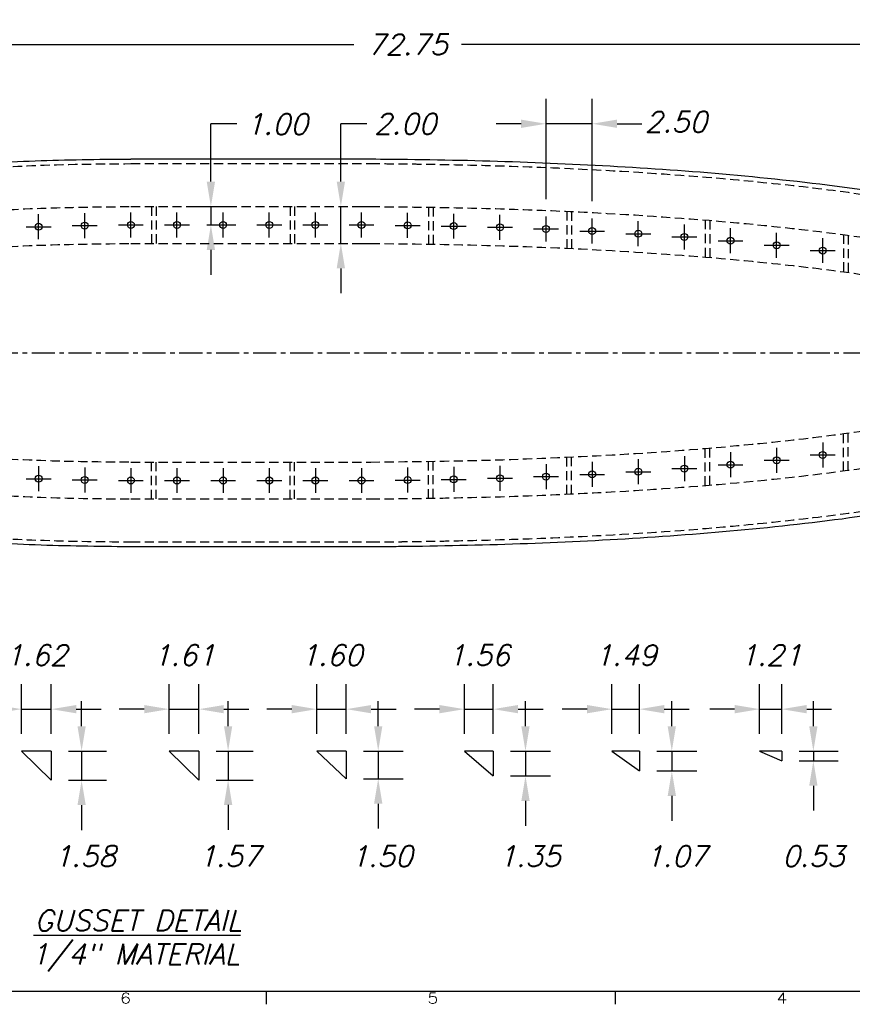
# Model space of a CAD drawing. Extents: x -121 to 25, y 5 to 96.
# Tile 2 of 4: x -80 to -35, y 5 to 59. Entities that reach past the tile are written whole.
import ezdxf
from ezdxf.enums import TextEntityAlignment as Align

# ---------------------------------------------------------------- set-up
doc = ezdxf.new("R2010")
doc.units = 0
doc.header["$LTSCALE"] = 2
doc.header["$MEASUREMENT"] = 0
doc.linetypes.add('CENTER', pattern=[2, 1.25, -0.25, 0.25, -0.25])
doc.linetypes.add('HIDDEN', pattern=[0.375, 0.25, -0.125])
doc.layers.get('0').update_dxf_attribs({"linetype": 'CONTINUOUS'})
doc.layers.get('DEFPOINTS').update_dxf_attribs({"linetype": 'CONTINUOUS'})
for name, color, linetype in [('DIMEN', 1, 'CONTINUOUS'), ('GUSSETTS', 5, 'CONTINUOUS'), ('HULL', 7, 'CONTINUOUS'), ('TTLBOX', 111, 'CONTINUOUS')]:
    doc.layers.add(name, color=color, linetype=linetype)
doc.styles.add('ENGR', font='Romans', dxfattribs={"oblique": 15})
doc.styles.add('ROMAND', font='Romand', dxfattribs={"height": 0.1})
doc.dimstyles.get("Standard").update_dxf_attribs({"dimtxt": 0.18, "dimasz": 0.18, "dimexe": 0.18, "dimexo": 0.0625, "dimgap": 0.09, "dimtad": 0, "dimtih": 1, "dimtoh": 1, "dimdec": 4, "dimzin": 0, "dimtxsty": 'STANDARD', "dimcen": 0.09, "dimazin": 3, "dimtfac": 1, "dimtdec": 4, "dimtofl": 0, "dimtmove": 0, "dimatfit": 3, "dimtolj": 1, "dimtzin": 0})

# ---------------------------------------------------------------- blocks, each defined once
blk = doc.blocks.new('BORDER')
at = {"layer": 'TTLBOX'}
for p, q in [((-20.75, 0), (0, 0)), ((-13.1337, 0), (-13.1337, -0.125)), ((-10.375, 0), (-10.375, -0.125))]:
    blk.add_line(p, q, dxfattribs=at)
at = {"layer": 'TTLBOX', "style": 'ROMAND'}
for s, p in [('6', (-14.2454, -0.1161)), ('5', (-11.8166, -0.1161)), ('4', (-9.0579, -0.1161))]:
    blk.add_text(s, height=0.1, dxfattribs=at).set_placement(p, align=Align.CENTER)
blk = doc.blocks.new('BBORDER')
at = {"layer": 'TTLBOX', "xscale": 0.7619047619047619, "yscale": 0.625, "zscale": 0.7619047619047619}
blk.add_blockref('BORDER', (0, 0), dxfattribs=at)
blk = doc.blocks.new('*D34')
at = {"color": 0, "linetype": 'BYBLOCK'}
for p, q in [((-77.954, 21.019), (-77.954, 23.705)), ((-76.339, 21.019), (-76.339, 23.705)), ((-79.304, 22.355), (-80.654, 22.355)), ((-77.954, 22.355), (-76.339, 22.355)), ((-74.989, 22.355), (-73.639, 22.355))]:
    blk.add_line(p, q, dxfattribs=at)
for points in [[(-79.304, 22.58), (-79.304, 22.13), (-77.954, 22.355)], [(-74.989, 22.58), (-74.989, 22.13), (-76.339, 22.355)]]:
    blk.add_solid(points, dxfattribs=at)
at = {"layer": 'DEFPOINTS', "color": 0, "linetype": 'BYBLOCK'}
for p in [(-76.339, 22.355), (-77.954, 20.081), (-76.339, 20.081)]:
    blk.add_point(p, dxfattribs=at)
at = {"color": 0, "linetype": 'BYBLOCK', "insert": (-77.146, 25.28), "char_height": 1.125, "attachment_point": 5, "style": 'ENGR'}
blk.add_mtext('\\A1;1.62', dxfattribs=at)
blk = doc.blocks.new('*D35')
at = {"color": 0, "linetype": 'BYBLOCK'}
for p, q in [((-70.954, 21.019), (-70.954, 23.705)), ((-69.341, 21.019), (-69.341, 23.705)), ((-72.304, 22.355), (-73.654, 22.355)), ((-70.954, 22.355), (-69.341, 22.355)), ((-67.991, 22.355), (-66.641, 22.355))]:
    blk.add_line(p, q, dxfattribs=at)
for points in [[(-72.304, 22.58), (-72.304, 22.13), (-70.954, 22.355)], [(-67.991, 22.58), (-67.991, 22.13), (-69.341, 22.355)]]:
    blk.add_solid(points, dxfattribs=at)
at = {"layer": 'DEFPOINTS', "color": 0, "linetype": 'BYBLOCK'}
for p in [(-69.341, 22.355), (-70.954, 20.081), (-69.341, 20.081)]:
    blk.add_point(p, dxfattribs=at)
at = {"color": 0, "linetype": 'BYBLOCK', "insert": (-70.147, 25.28), "char_height": 1.125, "attachment_point": 5, "style": 'ENGR'}
blk.add_mtext('\\A1;1.61', dxfattribs=at)
blk = doc.blocks.new('*D36')
at = {"color": 0, "linetype": 'BYBLOCK'}
for p, q in [((-63.954, 21.019), (-63.954, 23.705)), ((-62.355, 21.019), (-62.355, 23.705)), ((-65.304, 22.355), (-66.654, 22.355)), ((-63.954, 22.355), (-62.355, 22.355)), ((-61.005, 22.355), (-59.655, 22.355))]:
    blk.add_line(p, q, dxfattribs=at)
for points in [[(-65.304, 22.58), (-65.304, 22.13), (-63.954, 22.355)], [(-61.005, 22.58), (-61.005, 22.13), (-62.355, 22.355)]]:
    blk.add_solid(points, dxfattribs=at)
at = {"layer": 'DEFPOINTS', "color": 0, "linetype": 'BYBLOCK'}
for p in [(-62.355, 22.355), (-63.954, 20.081), (-62.355, 20.081)]:
    blk.add_point(p, dxfattribs=at)
at = {"color": 0, "linetype": 'BYBLOCK', "insert": (-63.154, 25.28), "char_height": 1.125, "attachment_point": 5, "style": 'ENGR'}
blk.add_mtext('\\A1;1.60', dxfattribs=at)
blk = doc.blocks.new('*D37')
at = {"color": 0, "linetype": 'BYBLOCK'}
for p, q in [((-56.954, 21.019), (-56.954, 23.705)), ((-55.389, 21.019), (-55.389, 23.705)), ((-58.304, 22.355), (-59.654, 22.355)), ((-56.954, 22.355), (-55.389, 22.355)), ((-54.039, 22.355), (-52.689, 22.355))]:
    blk.add_line(p, q, dxfattribs=at)
for points in [[(-58.304, 22.58), (-58.304, 22.13), (-56.954, 22.355)], [(-54.039, 22.58), (-54.039, 22.13), (-55.389, 22.355)]]:
    blk.add_solid(points, dxfattribs=at)
at = {"layer": 'DEFPOINTS', "color": 0, "linetype": 'BYBLOCK'}
for p in [(-55.389, 22.355), (-56.954, 20.081), (-55.389, 20.081)]:
    blk.add_point(p, dxfattribs=at)
at = {"color": 0, "linetype": 'BYBLOCK', "insert": (-56.172, 25.28), "char_height": 1.125, "attachment_point": 5, "style": 'ENGR'}
blk.add_mtext('\\A1;1.56', dxfattribs=at)
blk = doc.blocks.new('*D38')
at = {"color": 0, "linetype": 'BYBLOCK'}
for p, q in [((-49.954, 21.019), (-49.954, 23.705)), ((-48.468, 21.019), (-48.468, 23.705)), ((-51.304, 22.355), (-52.654, 22.355)), ((-49.954, 22.355), (-48.468, 22.355)), ((-47.118, 22.355), (-45.768, 22.355))]:
    blk.add_line(p, q, dxfattribs=at)
for points in [[(-51.304, 22.58), (-51.304, 22.13), (-49.954, 22.355)], [(-47.118, 22.58), (-47.118, 22.13), (-48.468, 22.355)]]:
    blk.add_solid(points, dxfattribs=at)
at = {"layer": 'DEFPOINTS', "color": 0, "linetype": 'BYBLOCK'}
for p in [(-48.468, 22.355), (-49.954, 20.081), (-48.468, 20.081)]:
    blk.add_point(p, dxfattribs=at)
at = {"color": 0, "linetype": 'BYBLOCK', "insert": (-49.211, 25.28), "char_height": 1.125, "attachment_point": 5, "style": 'ENGR'}
blk.add_mtext('\\A1;1.49', dxfattribs=at)
blk = doc.blocks.new('*D39')
at = {"color": 0, "linetype": 'BYBLOCK'}
for p, q in [((-42.954, 21.019), (-42.954, 23.705)), ((-41.747, 21.019), (-41.747, 23.705)), ((-44.304, 22.355), (-45.654, 22.355)), ((-42.954, 22.355), (-41.747, 22.355)), ((-40.397, 22.355), (-39.047, 22.355))]:
    blk.add_line(p, q, dxfattribs=at)
for points in [[(-44.304, 22.58), (-44.304, 22.13), (-42.954, 22.355)], [(-40.397, 22.58), (-40.397, 22.13), (-41.747, 22.355)]]:
    blk.add_solid(points, dxfattribs=at)
at = {"layer": 'DEFPOINTS', "color": 0, "linetype": 'BYBLOCK'}
for p in [(-41.747, 22.355), (-42.954, 20.081), (-41.747, 20.081)]:
    blk.add_point(p, dxfattribs=at)
at = {"color": 0, "linetype": 'BYBLOCK', "insert": (-42.35, 25.28), "char_height": 1.125, "attachment_point": 5, "style": 'ENGR'}
blk.add_mtext('\\A1;1.21', dxfattribs=at)
blk = doc.blocks.new('*D44')
at = {"color": 0, "linetype": 'BYBLOCK'}
for p, q in [((-77.697, 21.431), (-77.697, 22.781)), ((-78.401, 20.081), (-76.347, 20.081)), ((-77.697, 20.081), (-77.697, 18.504)), ((-78.401, 18.504), (-76.347, 18.504)), ((-77.697, 17.154), (-77.697, 15.804))]:
    blk.add_line(p, q, dxfattribs=at)
for points in [[(-77.922, 21.431), (-77.472, 21.431), (-77.697, 20.081)], [(-77.922, 17.154), (-77.472, 17.154), (-77.697, 18.504)]]:
    blk.add_solid(points, dxfattribs=at)
at = {"layer": 'DEFPOINTS', "color": 0, "linetype": 'BYBLOCK'}
for p in [(-79.339, 20.081), (-79.339, 18.504), (-77.697, 18.504)]:
    blk.add_point(p, dxfattribs=at)
at = {"color": 0, "linetype": 'BYBLOCK', "insert": (-77.521, 14.384), "char_height": 1.125, "attachment_point": 5, "style": 'ENGR'}
blk.add_mtext('\\A1;1.58', dxfattribs=at)
blk = doc.blocks.new('*D45')
at = {"color": 0, "linetype": 'BYBLOCK'}
for p, q in [((-69.757, 21.431), (-69.757, 22.781)), ((-70.403, 20.081), (-68.407, 20.081)), ((-69.757, 20.081), (-69.757, 18.514)), ((-70.403, 18.514), (-68.407, 18.514)), ((-69.757, 17.164), (-69.757, 15.814))]:
    blk.add_line(p, q, dxfattribs=at)
for points in [[(-69.982, 21.431), (-69.532, 21.431), (-69.757, 20.081)], [(-69.982, 17.164), (-69.532, 17.164), (-69.757, 18.514)]]:
    blk.add_solid(points, dxfattribs=at)
at = {"layer": 'DEFPOINTS', "color": 0, "linetype": 'BYBLOCK'}
for p in [(-71.341, 20.081), (-71.341, 18.514), (-69.757, 18.514)]:
    blk.add_point(p, dxfattribs=at)
at = {"color": 0, "linetype": 'BYBLOCK', "insert": (-69.683, 14.384), "char_height": 1.125, "attachment_point": 5, "style": 'ENGR'}
blk.add_mtext('\\A1;1.57', dxfattribs=at)
blk = doc.blocks.new('*D46')
at = {"color": 0, "linetype": 'BYBLOCK'}
for p, q in [((-61.621, 21.431), (-61.621, 22.781)), ((-62.418, 20.081), (-60.271, 20.081)), ((-61.621, 20.081), (-61.621, 18.584)), ((-62.418, 18.584), (-60.271, 18.584)), ((-61.621, 17.234), (-61.621, 15.884))]:
    blk.add_line(p, q, dxfattribs=at)
for points in [[(-61.846, 21.431), (-61.396, 21.431), (-61.621, 20.081)], [(-61.846, 17.234), (-61.396, 17.234), (-61.621, 18.584)]]:
    blk.add_solid(points, dxfattribs=at)
at = {"layer": 'DEFPOINTS', "color": 0, "linetype": 'BYBLOCK'}
for p in [(-63.355, 20.081), (-63.355, 18.584), (-61.621, 18.584)]:
    blk.add_point(p, dxfattribs=at)
at = {"color": 0, "linetype": 'BYBLOCK', "insert": (-61.435, 14.384), "char_height": 1.125, "attachment_point": 5, "style": 'ENGR'}
blk.add_mtext('\\A1;1.50', dxfattribs=at)
blk = doc.blocks.new('*D47')
at = {"color": 0, "linetype": 'BYBLOCK'}
for p, q in [((-53.64, 21.431), (-53.64, 22.781)), ((-54.452, 20.081), (-52.29, 20.081)), ((-53.64, 20.081), (-53.64, 18.735)), ((-54.452, 18.735), (-52.29, 18.735)), ((-53.64, 17.385), (-53.64, 16.035))]:
    blk.add_line(p, q, dxfattribs=at)
for points in [[(-53.865, 21.431), (-53.415, 21.431), (-53.64, 20.081)], [(-53.865, 17.385), (-53.415, 17.385), (-53.64, 18.735)]]:
    blk.add_solid(points, dxfattribs=at)
at = {"layer": 'DEFPOINTS', "color": 0, "linetype": 'BYBLOCK'}
for p in [(-55.389, 20.081), (-55.389, 18.735), (-53.64, 18.735)]:
    blk.add_point(p, dxfattribs=at)
at = {"color": 0, "linetype": 'BYBLOCK', "insert": (-53.421, 14.384), "char_height": 1.125, "attachment_point": 5, "style": 'ENGR'}
blk.add_mtext('\\A1;1.35', dxfattribs=at)
blk = doc.blocks.new('*D48')
at = {"color": 0, "linetype": 'BYBLOCK'}
for p, q in [((-45.709, 21.431), (-45.709, 22.781)), ((-46.53, 20.081), (-44.359, 20.081)), ((-45.709, 20.081), (-45.709, 19.008)), ((-46.53, 19.008), (-44.359, 19.008)), ((-45.709, 17.658), (-45.709, 16.308))]:
    blk.add_line(p, q, dxfattribs=at)
for points in [[(-45.934, 21.431), (-45.484, 21.431), (-45.709, 20.081)], [(-45.934, 17.658), (-45.484, 17.658), (-45.709, 19.008)]]:
    blk.add_solid(points, dxfattribs=at)
at = {"layer": 'DEFPOINTS', "color": 0, "linetype": 'BYBLOCK'}
for p in [(-47.468, 20.081), (-47.468, 19.008), (-45.709, 19.008)]:
    blk.add_point(p, dxfattribs=at)
at = {"color": 0, "linetype": 'BYBLOCK', "insert": (-45.466, 14.384), "char_height": 1.125, "attachment_point": 5, "style": 'ENGR'}
blk.add_mtext('\\A1;1.07', dxfattribs=at)
blk = doc.blocks.new('*D49')
at = {"color": 0, "linetype": 'BYBLOCK'}
for p, q in [((-38.037, 21.431), (-38.037, 22.781)), ((-38.809, 20.081), (-36.687, 20.081)), ((-38.037, 20.081), (-38.037, 19.557)), ((-38.809, 19.557), (-36.687, 19.557)), ((-38.037, 18.207), (-38.037, 16.857))]:
    blk.add_line(p, q, dxfattribs=at)
for points in [[(-38.262, 21.431), (-37.812, 21.431), (-38.037, 20.081)], [(-38.262, 18.207), (-37.812, 18.207), (-38.037, 19.557)]]:
    blk.add_solid(points, dxfattribs=at)
at = {"layer": 'DEFPOINTS', "color": 0, "linetype": 'BYBLOCK'}
for p in [(-39.747, 20.081), (-39.747, 19.557), (-38.037, 19.557)]:
    blk.add_point(p, dxfattribs=at)
at = {"color": 0, "linetype": 'BYBLOCK', "insert": (-38.037, 14.384), "char_height": 1.125, "attachment_point": 5, "style": 'ENGR'}
blk.add_mtext('\\A1;0.53', dxfattribs=at)
blk = doc.blocks.new('*D51')
at = {"color": 0, "linetype": 'BYBLOCK'}
for p, q in [((-69.849, 51.47), (-69.849, 52.82)), ((-70.764, 50.12), (-68.499, 50.12)), ((-69.849, 50.12), (-69.849, 49.12)), ((-70.073, 49.12), (-68.499, 49.12)), ((-69.849, 47.77), (-69.849, 46.42))]:
    blk.add_line(p, q, dxfattribs=at)
for points in [[(-70.074, 51.47), (-69.624, 51.47), (-69.849, 50.12)], [(-70.074, 47.77), (-69.624, 47.77), (-69.849, 49.12)]]:
    blk.add_solid(points, dxfattribs=at)
at = {"layer": 'DEFPOINTS', "color": 0, "linetype": 'BYBLOCK'}
for p in [(-71.702, 50.12), (-71.011, 49.12), (-69.849, 49.12)]:
    blk.add_point(p, dxfattribs=at)
at = {"color": 0, "linetype": 'BYBLOCK', "insert": (-66.276, 54.588), "char_height": 1.125, "attachment_point": 5, "style": 'ENGR'}
blk.add_mtext('\\A1;1.00', dxfattribs=at)
blk = doc.blocks.new('*D52')
at = {"color": 0, "linetype": 'BYBLOCK'}
for p, q in [((-62.806, 51.47), (-62.806, 52.82)), ((-62.806, 48.12), (-62.806, 50.12)), ((-61.891, 50.12), (-61.456, 50.12)), ((-61.891, 48.12), (-61.456, 48.12)), ((-62.806, 46.77), (-62.806, 45.42))]:
    blk.add_line(p, q, dxfattribs=at)
for points in [[(-63.031, 51.47), (-62.581, 51.47), (-62.806, 50.12)], [(-63.031, 46.77), (-62.581, 46.77), (-62.806, 48.12)]]:
    blk.add_solid(points, dxfattribs=at)
at = {"layer": 'DEFPOINTS', "color": 0, "linetype": 'BYBLOCK'}
for p in [(-62.828, 50.12), (-62.806, 50.12), (-62.828, 48.12)]:
    blk.add_point(p, dxfattribs=at)
at = {"color": 0, "linetype": 'BYBLOCK', "insert": (-59.319, 54.605), "char_height": 1.125, "attachment_point": 5, "style": 'ENGR'}
blk.add_mtext('\\A1;2.00', dxfattribs=at)
blk = doc.blocks.new('*D53')
at = {"color": 0, "linetype": 'BYBLOCK'}
for p, q in [((-51.686, 50.521), (-51.686, 55.955)), ((-49.186, 50.405), (-49.186, 55.955)), ((-53.036, 54.605), (-54.386, 54.605)), ((-49.186, 54.605), (-51.686, 54.605)), ((-47.836, 54.605), (-46.486, 54.605))]:
    blk.add_line(p, q, dxfattribs=at)
for points in [[(-53.036, 54.83), (-53.036, 54.38), (-51.686, 54.605)], [(-47.836, 54.83), (-47.836, 54.38), (-49.186, 54.605)]]:
    blk.add_solid(points, dxfattribs=at)
at = {"layer": 'DEFPOINTS', "color": 0, "linetype": 'BYBLOCK'}
for p in [(-51.686, 54.605), (-51.686, 49.583), (-49.186, 49.467)]:
    blk.add_point(p, dxfattribs=at)
at = {"color": 0, "linetype": 'BYBLOCK', "insert": (-44.641, 54.709), "char_height": 1.125, "attachment_point": 5, "style": 'ENGR'}
blk.add_mtext('\\A1;2.50', dxfattribs=at)
blk = doc.blocks.new('*D55')
at = {"color": 0, "linetype": 'BYBLOCK'}
for p, q in [((-95.561, 47.071), (-95.561, 58.688)), ((-22.813, 45.25), (-22.813, 58.688)), ((-94.211, 57.338), (-62.102, 57.338)), ((-24.163, 57.338), (-56.272, 57.338))]:
    blk.add_line(p, q, dxfattribs=at)
for points in [[(-94.211, 57.563), (-94.211, 57.113), (-95.561, 57.338)], [(-24.163, 57.563), (-24.163, 57.113), (-22.813, 57.338)]]:
    blk.add_solid(points, dxfattribs=at)
at = {"layer": 'DEFPOINTS', "color": 0, "linetype": 'BYBLOCK'}
for p in [(-22.813, 57.338), (-95.561, 46.134), (-22.813, 44.313)]:
    blk.add_point(p, dxfattribs=at)
at = {"color": 0, "linetype": 'BYBLOCK', "insert": (-59.187, 57.338), "char_height": 1.125, "attachment_point": 5, "style": 'ENGR'}
blk.add_mtext('\\A1;72.75', dxfattribs=at)

msp = doc.modelspace()

# ---------------------------------------------------------------- linework, layer by layer
at = {"layer": 'DIMEN'}
for p, q in [((-69.849, 51.264), (-69.849, 53.049)), ((-68.446, 53.049), (-69.849, 53.049)), ((-62.806, 51.264), (-62.806, 53.049)), ((-61.404, 53.049), (-62.806, 53.049)), ((-79.186, 46.791), (-79.186, 48.141)), ((-76.686, 46.857), (-76.686, 48.207)), ((-74.186, 46.889), (-74.186, 48.239)), ((-71.686, 46.889), (-71.686, 48.239)), ((-69.186, 46.889), (-69.186, 48.239)), ((-66.686, 46.889), (-66.686, 48.239)), ((-64.186, 46.889), (-64.186, 48.239)), ((-61.686, 46.889), (-61.686, 48.239)), ((-59.186, 46.867), (-59.186, 48.217)), ((-56.686, 46.827), (-56.686, 48.177)), ((-54.186, 46.766), (-54.186, 48.116)), ((-51.686, 46.677), (-51.686, 48.027)), ((-77.361, 47.532), (-76.011, 47.532)), ((-74.861, 47.564), (-73.511, 47.564)), ((-72.361, 47.564), (-71.011, 47.564)), ((-69.861, 47.564), (-68.511, 47.564)), ((-67.361, 47.564), (-66.011, 47.564)), ((-64.861, 47.564), (-63.511, 47.564)), ((-62.361, 47.564), (-61.011, 47.564)), ((-59.861, 47.542), (-58.511, 47.542)), ((-57.361, 47.502), (-56.011, 47.502)), ((-49.186, 46.561), (-49.186, 47.911)), ((-46.686, 46.417), (-46.686, 47.767)), ((-44.186, 46.244), (-44.186, 47.594)), ((-79.861, 47.466), (-78.511, 47.466)), ((-54.861, 47.441), (-53.511, 47.441)), ((-52.361, 47.352), (-51.011, 47.352)), ((-49.861, 47.236), (-48.511, 47.236)), ((-47.361, 47.092), (-46.011, 47.092)), ((-41.686, 46.036), (-41.686, 47.386)), ((-39.186, 45.791), (-39.186, 47.141)), ((-44.861, 46.919), (-43.511, 46.919)), ((-42.361, 46.711), (-41.011, 46.711)), ((-39.861, 46.466), (-38.511, 46.466)), ((-36.686, 45.504), (-36.686, 46.854)), ((-37.361, 46.179), (-36.011, 46.179)), ((-36.686, 35.779), (-36.686, 34.429)), ((-41.686, 35.247), (-41.686, 33.897)), ((-39.186, 35.492), (-39.186, 34.142)), ((-49.186, 34.722), (-49.186, 33.372)), ((-46.686, 34.866), (-46.686, 33.516)), ((-44.186, 35.039), (-44.186, 33.689)), ((-39.861, 34.817), (-38.511, 34.817)), ((-37.361, 35.104), (-36.011, 35.104)), ((-79.186, 34.492), (-79.186, 33.142)), ((-76.686, 34.426), (-76.686, 33.076)), ((-74.186, 34.395), (-74.186, 33.045)), ((-71.686, 34.395), (-71.686, 33.045)), ((-69.186, 34.395), (-69.186, 33.045)), ((-66.686, 34.395), (-66.686, 33.045)), ((-64.186, 34.395), (-64.186, 33.045)), ((-61.686, 34.395), (-61.686, 33.045)), ((-59.186, 34.416), (-59.186, 33.066)), ((-56.686, 34.456), (-56.686, 33.106)), ((-54.186, 34.517), (-54.186, 33.167)), ((-51.686, 34.606), (-51.686, 33.256)), ((-47.361, 34.191), (-46.011, 34.191)), ((-44.861, 34.364), (-43.511, 34.364)), ((-42.361, 34.572), (-41.011, 34.572)), ((-79.861, 33.817), (-78.511, 33.817)), ((-77.361, 33.751), (-76.011, 33.751)), ((-74.861, 33.72), (-73.511, 33.72)), ((-72.361, 33.72), (-71.011, 33.72)), ((-69.861, 33.72), (-68.511, 33.72)), ((-67.361, 33.72), (-66.011, 33.72)), ((-64.861, 33.72), (-63.511, 33.72)), ((-62.361, 33.72), (-61.011, 33.72)), ((-59.861, 33.741), (-58.511, 33.741)), ((-57.361, 33.781), (-56.011, 33.781)), ((-54.861, 33.842), (-53.511, 33.842)), ((-52.361, 33.931), (-51.011, 33.931)), ((-49.861, 34.047), (-48.511, 34.047))]:
    msp.add_line(p, q, dxfattribs=at)
at = {"layer": 'GUSSETTS'}
for p, q in [((-78.498, 19.055), (-80.113, 19.055)), ((-80.113, 19.055), (-78.498, 17.478)), ((-78.498, 19.055), (-78.498, 17.478)), ((-70.5, 19.055), (-72.113, 19.055)), ((-72.113, 19.055), (-70.5, 17.488)), ((-70.5, 19.055), (-70.5, 17.488)), ((-64.113, 19.055), (-62.514, 17.558)), ((-62.514, 19.055), (-64.113, 19.055)), ((-62.514, 19.055), (-62.514, 17.558)), ((-56.113, 19.055), (-54.548, 17.708)), ((-54.548, 19.055), (-56.113, 19.055)), ((-54.548, 19.055), (-54.548, 17.708)), ((-46.627, 19.055), (-48.113, 19.055)), ((-48.113, 19.055), (-46.627, 17.981)), ((-46.627, 19.055), (-46.627, 17.981)), ((-38.906, 19.055), (-40.113, 19.055)), ((-40.113, 19.055), (-38.906, 18.53)), ((-38.906, 19.055), (-38.906, 18.53))]:
    msp.add_line(p, q, dxfattribs=at)
at = {"layer": 'HULL'}
for p, q in [((-74.186, 51.142), (-61.186, 51.142)), ((-74.186, 30.141), (-61.186, 30.141))]:
    msp.add_line(p, q, dxfattribs=at)
at = {"layer": 'HULL', "linetype": 'HIDDEN'}
for p, q in [((-74.186, 50.892), (-61.186, 50.892)), ((-74.186, 48.564), (-61.186, 48.564)), ((-73.061, 48.564), (-73.061, 46.564)), ((-72.811, 48.564), (-72.811, 46.564)), ((-65.561, 48.564), (-65.561, 46.564)), ((-65.311, 48.564), (-65.311, 46.564)), ((-58.061, 48.526), (-58.061, 46.526)), ((-57.811, 48.522), (-57.811, 46.522)), ((-50.561, 48.304), (-50.561, 46.302)), ((-50.311, 48.292), (-50.311, 46.29)), ((-43.061, 47.833), (-43.061, 45.827)), ((-42.811, 47.813), (-42.811, 45.806)), ((-35.561, 47.042), (-35.561, 45.024)), ((-35.311, 47.008), (-35.311, 44.989)), ((-74.186, 46.564), (-61.186, 46.564)), ((-35.311, 34.275), (-35.311, 36.294)), ((-35.561, 34.241), (-35.561, 36.259)), ((-43.061, 33.45), (-43.061, 35.456)), ((-42.811, 33.47), (-42.811, 35.477)), ((-74.186, 34.72), (-61.186, 34.72)), ((-73.061, 32.72), (-73.061, 34.72)), ((-72.811, 32.72), (-72.811, 34.72)), ((-65.561, 32.72), (-65.561, 34.72)), ((-65.311, 32.72), (-65.311, 34.72)), ((-58.061, 32.757), (-58.061, 34.757)), ((-57.811, 32.761), (-57.811, 34.761)), ((-50.561, 32.979), (-50.561, 34.981)), ((-50.311, 32.991), (-50.311, 34.993)), ((-74.186, 32.72), (-61.186, 32.72)), ((-74.186, 30.391), (-61.186, 30.391))]:
    msp.add_line(p, q, dxfattribs=at)
at = {"layer": 'HULL', "color": 1, "linetype": 'CENTER', "ltscale": 0.5}
msp.add_line((-111.561, 40.642), (-10.493, 40.642), dxfattribs=at)
at = {"layer": 'HULL'}
for centre in [(-79.186, 47.466), (-76.686, 47.532), (-74.186, 47.564), (-71.686, 47.564), (-69.186, 47.564), (-66.686, 47.564), (-64.186, 47.564), (-61.686, 47.564), (-59.186, 47.542), (-56.686, 47.502), (-54.186, 47.441), (-51.686, 47.352), (-49.186, 47.236), (-46.686, 47.092), (-44.186, 46.919), (-41.686, 46.711), (-39.186, 46.466), (-36.686, 46.179), (-36.686, 35.104), (-41.686, 34.572), (-39.186, 34.817), (-49.186, 34.047), (-46.686, 34.191), (-44.186, 34.364), (-79.186, 33.817), (-76.686, 33.751), (-74.186, 33.72), (-71.686, 33.72), (-69.186, 33.72), (-66.686, 33.72), (-64.186, 33.72), (-61.686, 33.72), (-59.186, 33.741), (-56.686, 33.781), (-54.186, 33.842), (-51.686, 33.931)]:
    msp.add_circle(centre, 0.188, dxfattribs=at)
for points, knots in [([(-107.561, 40.646), (-107.557, 40.887), (-107.528, 41.129), (-107.376, 41.846), (-107.184, 42.309), (-106.759, 42.942), (-106.578, 43.147), (-106.195, 43.515), (-105.992, 43.681), (-105.345, 44.19), (-104.896, 44.527), (-103.967, 45.169), (-103.487, 45.47), (-102.502, 46.024), (-101.998, 46.28), (-100.417, 47.036), (-99.319, 47.488), (-97.086, 48.293), (-95.951, 48.644), (-93.162, 49.391), (-91.497, 49.744), (-88.146, 50.317), (-86.459, 50.529), (-83.078, 50.846), (-81.385, 50.957), (-77.995, 51.096), (-76.3, 51.122), (-74.466, 51.136), (-74.326, 51.137), (-74.186, 51.138)], [0, 0, 0, 0, 0.671981, 0.671981, 2.015943, 2.015943, 2.772562, 2.772562, 3.529182, 3.529182, 5.20334, 5.20334, 6.877498, 6.877498, 8.551657, 8.551657, 12.089324, 12.089324, 15.626992, 15.626992, 20.704023, 20.704023, 25.781054, 25.781054, 30.858085, 30.858085, 35.935117, 35.935117, 36.355018, 36.355018, 36.355018, 36.355018]), ([(-61.186, 51.142), (-60.468, 51.137), (-59.717, 51.132), (-57.437, 51.104), (-55.266, 51.061), (-50.925, 50.908), (-48.756, 50.803), (-44.421, 50.532), (-42.255, 50.361), (-37.931, 49.927), (-35.771, 49.677), (-31.974, 49.089), (-30.334, 48.79), (-27.073, 48.092), (-25.452, 47.689), (-22.249, 46.748), (-20.667, 46.211), (-18.538, 45.385), (-17.968, 45.154), (-17.403, 44.913)], [74.600113, 74.600113, 74.600113, 74.600113, 74.928398, 74.928398, 81.436157, 81.436157, 87.943917, 87.943917, 94.451676, 94.451676, 100.959435, 100.959435, 105.945501, 105.945501, 110.931566, 110.931566, 115.917632, 115.917632, 117.752109, 117.752109, 117.752109, 117.752109]), ([(-107.561, 40.637), (-107.557, 40.397), (-107.528, 40.154), (-107.376, 39.437), (-107.184, 38.974), (-106.759, 38.342), (-106.578, 38.136), (-106.195, 37.768), (-105.992, 37.603), (-105.345, 37.093), (-104.896, 36.756), (-103.967, 36.114), (-103.487, 35.813), (-102.502, 35.259), (-101.998, 35.003), (-100.417, 34.248), (-99.319, 33.795), (-97.086, 32.99), (-95.951, 32.639), (-93.162, 31.892), (-91.497, 31.539), (-88.146, 30.966), (-86.459, 30.754), (-83.078, 30.437), (-81.385, 30.326), (-77.995, 30.187), (-76.3, 30.161), (-74.466, 30.147), (-74.326, 30.146), (-74.186, 30.145)], [0, 0, 0, 0, 0.671981, 0.671981, 2.015943, 2.015943, 2.772562, 2.772562, 3.529182, 3.529182, 5.20334, 5.20334, 6.877498, 6.877498, 8.551657, 8.551657, 12.089324, 12.089324, 15.626992, 15.626992, 20.704023, 20.704023, 25.781054, 25.781054, 30.858085, 30.858085, 35.935117, 35.935117, 36.354667, 36.354667, 36.354667, 36.354667]), ([(-61.186, 30.141), (-60.468, 30.146), (-59.717, 30.151), (-57.437, 30.179), (-55.266, 30.222), (-50.925, 30.375), (-48.756, 30.48), (-44.421, 30.751), (-42.255, 30.923), (-37.931, 31.356), (-35.771, 31.607), (-31.974, 32.194), (-30.334, 32.493), (-27.073, 33.191), (-25.452, 33.594), (-22.249, 34.535), (-20.667, 35.072), (-18.538, 35.898), (-17.968, 36.129), (-17.403, 36.37)], [74.600113, 74.600113, 74.600113, 74.600113, 74.928398, 74.928398, 81.436157, 81.436157, 87.943917, 87.943917, 94.451676, 94.451676, 100.959435, 100.959435, 105.945501, 105.945501, 110.931566, 110.931566, 115.917632, 115.917632, 117.752109, 117.752109, 117.752109, 117.752109])]:
    msp.add_open_spline(points, degree=3, knots=knots, dxfattribs=at)
at = {"layer": 'HULL', "linetype": 'HIDDEN'}
for points, knots in [([(-107.311, 40.642), (-107.298, 41.394), (-106.867, 42.652), (-105.281, 43.939), (-103.641, 45.138), (-101.598, 46.223), (-99.585, 47.114), (-97.579, 47.865), (-94.923, 48.699), (-91.589, 49.493), (-87.578, 50.163), (-83.568, 50.569), (-79.106, 50.835), (-75.978, 50.877), (-74.186, 50.888)], [0, 0, 0, 0, 2.258185, 3.623799, 6.076634, 8.354374, 10.54346, 12.679461, 14.77634, 18.892272, 22.947997, 26.969986, 30.97718, 36.35344, 36.35344, 36.35344, 36.35344]), ([(-61.187, 50.892), (-60.819, 50.89), (-60.442, 50.887), (-59.869, 50.883), (-59.662, 50.881), (-59.56, 50.88), (-59.505, 50.879), (-59.399, 50.878), (-59.345, 50.877), (-59.186, 50.875), (-59.08, 50.874), (-58.761, 50.869), (-58.548, 50.866), (-57.911, 50.856), (-57.486, 50.849), (-56.211, 50.824), (-55.361, 50.804), (-52.811, 50.731), (-51.112, 50.663), (-46.968, 50.453), (-44.523, 50.294), (-40.634, 49.952), (-39.186, 49.807), (-36.296, 49.474), (-34.854, 49.285), (-31.365, 48.736), (-29.325, 48.347), (-25.282, 47.394), (-23.283, 46.825), (-20.03, 45.705), (-18.755, 45.218), (-17.501, 44.683)], [74.600113, 74.600113, 74.600113, 74.600113, 74.768465, 74.768465, 74.927874, 74.927874, 75.087284, 75.087284, 75.246693, 75.246693, 75.565511, 75.565511, 76.203149, 76.203149, 77.478423, 77.478423, 80.028971, 80.028971, 85.130068, 85.130068, 92.477883, 92.477883, 96.841724, 96.841724, 101.205565, 101.205565, 107.433835, 107.433835, 113.662106, 113.662106, 117.752109, 117.752109, 117.752109, 117.752109]), ([(-95.561, 46.134), (-94.587, 46.425), (-94.111, 46.548), (-91.773, 47.116), (-89.89, 47.466), (-86.471, 47.947), (-84.935, 48.106), (-81.857, 48.349), (-80.314, 48.431), (-77.244, 48.531), (-75.715, 48.55), (-74.186, 48.564)], [15.295814, 15.295814, 15.295814, 15.295814, 16.770299, 16.770299, 22.507506, 22.507506, 27.136402, 27.136402, 31.765298, 31.765298, 36.35344, 36.35344, 36.35344, 36.35344]), ([(-61.186, 48.564), (-60.651, 48.559), (-60.161, 48.553), (-58.761, 48.537), (-57.919, 48.525), (-55.567, 48.483), (-54.233, 48.447), (-51.552, 48.351), (-50.21, 48.291), (-46.188, 48.079), (-43.513, 47.892), (-38.169, 47.383), (-35.499, 47.074), (-30.751, 46.295), (-28.661, 45.881), (-25.324, 45.058), (-24.062, 44.706), (-22.813, 44.313)], [74.603031, 74.603031, 74.603031, 74.603031, 75.609513, 75.609513, 77.622477, 77.622477, 81.648405, 81.648405, 85.674333, 85.674333, 93.726188, 93.726188, 101.778044, 101.778044, 108.163382, 108.163382, 112.089691, 112.089691, 112.089691, 112.089691]), ([(-95.561, 44.024), (-94.87, 44.271), (-94.678, 44.325), (-92.938, 44.803), (-91.352, 45.148), (-88.156, 45.711), (-86.546, 45.924), (-83.287, 46.245), (-81.643, 46.359), (-78.356, 46.506), (-76.704, 46.538), (-74.75, 46.556), (-74.462, 46.558), (-74.173, 46.56)], [14.717956, 14.717956, 14.717956, 14.717956, 15.342484, 15.342484, 20.377619, 20.377619, 25.412754, 25.412754, 30.447889, 30.447889, 35.483024, 35.483024, 36.35344, 36.35344, 36.35344, 36.35344]), ([(-61.186, 46.564), (-57.691, 46.53), (-55.432, 46.487), (-50.917, 46.328), (-48.657, 46.218), (-44.156, 45.928), (-41.915, 45.744), (-38.196, 45.358), (-36.722, 45.187), (-33.805, 44.779), (-32.354, 44.54), (-28.931, 43.886), (-26.979, 43.44), (-24.306, 42.684), (-23.557, 42.456), (-22.813, 42.213)], [74.603031, 74.603031, 74.603031, 74.603031, 81.436839, 81.436839, 88.270647, 88.270647, 95.104455, 95.104455, 99.618065, 99.618065, 104.131674, 104.131674, 110.313465, 110.313465, 112.741955, 112.741955, 112.741955, 112.741955]), ([(-107.311, 40.642), (-107.298, 39.889), (-106.867, 38.631), (-105.281, 37.344), (-103.641, 36.145), (-101.598, 35.06), (-99.585, 34.169), (-97.579, 33.418), (-94.923, 32.584), (-91.589, 31.79), (-87.578, 31.12), (-83.568, 30.715), (-79.106, 30.448), (-75.978, 30.407), (-74.186, 30.395)], [0, 0, 0, 0, 2.258185, 3.623799, 6.076634, 8.354374, 10.54346, 12.679461, 14.77634, 18.892272, 22.947997, 26.969986, 30.97718, 36.353089, 36.353089, 36.353089, 36.353089]), ([(-61.186, 34.72), (-57.691, 34.753), (-55.432, 34.796), (-50.917, 34.955), (-48.657, 35.066), (-44.156, 35.355), (-41.915, 35.54), (-38.196, 35.925), (-36.722, 36.096), (-33.805, 36.504), (-32.354, 36.743), (-28.931, 37.398), (-26.979, 37.843), (-24.306, 38.599), (-23.557, 38.827), (-22.813, 39.07)], [74.603031, 74.603031, 74.603031, 74.603031, 81.436839, 81.436839, 88.270647, 88.270647, 95.104455, 95.104455, 99.618065, 99.618065, 104.131674, 104.131674, 110.313465, 110.313465, 112.741955, 112.741955, 112.741955, 112.741955]), ([(-95.561, 37.259), (-94.87, 37.012), (-94.678, 36.958), (-92.938, 36.48), (-91.352, 36.135), (-88.156, 35.572), (-86.546, 35.359), (-83.287, 35.038), (-81.643, 34.924), (-78.356, 34.777), (-76.704, 34.745), (-74.75, 34.727), (-74.462, 34.725), (-74.173, 34.723)], [14.717956, 14.717956, 14.717956, 14.717956, 15.342484, 15.342484, 20.377619, 20.377619, 25.412754, 25.412754, 30.447889, 30.447889, 35.483024, 35.483024, 36.35344, 36.35344, 36.35344, 36.35344]), ([(-61.186, 32.72), (-60.651, 32.725), (-60.161, 32.73), (-58.761, 32.746), (-57.919, 32.758), (-55.567, 32.8), (-54.233, 32.836), (-51.552, 32.932), (-50.21, 32.992), (-46.188, 33.204), (-43.513, 33.392), (-38.169, 33.901), (-35.499, 34.209), (-30.751, 34.988), (-28.661, 35.402), (-25.324, 36.225), (-24.062, 36.577), (-22.813, 36.97)], [74.603031, 74.603031, 74.603031, 74.603031, 75.609513, 75.609513, 77.622477, 77.622477, 81.648405, 81.648405, 85.674333, 85.674333, 93.726188, 93.726188, 101.778044, 101.778044, 108.163382, 108.163382, 112.089691, 112.089691, 112.089691, 112.089691]), ([(-61.187, 30.391), (-60.819, 30.394), (-60.442, 30.396), (-59.869, 30.4), (-59.662, 30.402), (-59.56, 30.403), (-59.505, 30.404), (-59.399, 30.405), (-59.345, 30.406), (-59.186, 30.408), (-59.08, 30.409), (-58.761, 30.414), (-58.548, 30.417), (-57.911, 30.427), (-57.486, 30.434), (-56.211, 30.459), (-55.361, 30.479), (-52.811, 30.552), (-51.112, 30.621), (-46.968, 30.83), (-44.523, 30.989), (-40.634, 31.331), (-39.186, 31.477), (-36.296, 31.809), (-34.854, 31.998), (-31.365, 32.547), (-29.325, 32.936), (-25.282, 33.889), (-23.283, 34.458), (-20.03, 35.578), (-18.755, 36.065), (-17.501, 36.6)], [74.600113, 74.600113, 74.600113, 74.600113, 74.768465, 74.768465, 74.927874, 74.927874, 75.087284, 75.087284, 75.246693, 75.246693, 75.565511, 75.565511, 76.203149, 76.203149, 77.478423, 77.478423, 80.028971, 80.028971, 85.130068, 85.130068, 92.477883, 92.477883, 96.841724, 96.841724, 101.205565, 101.205565, 107.433835, 107.433835, 113.662106, 113.662106, 117.752109, 117.752109, 117.752109, 117.752109]), ([(-95.561, 35.149), (-94.587, 34.858), (-94.111, 34.735), (-91.773, 34.167), (-89.89, 33.817), (-86.471, 33.336), (-84.935, 33.177), (-81.857, 32.934), (-80.314, 32.852), (-77.244, 32.752), (-75.715, 32.733), (-74.186, 32.72)], [15.295814, 15.295814, 15.295814, 15.295814, 16.770299, 16.770299, 22.507506, 22.507506, 27.136402, 27.136402, 31.765298, 31.765298, 36.35344, 36.35344, 36.35344, 36.35344])]:
    msp.add_open_spline(points, degree=3, knots=knots, dxfattribs=at)

# ---------------------------------------------------------------- block references
at = {"layer": 'DIMEN', "xscale": 9, "yscale": 9, "zscale": 9}
msp.add_blockref('BBORDER', (23.208, 6.039), dxfattribs=at)

# ---------------------------------------------------------------- texts
at = {"layer": 'DIMEN', "style": 'ENGR', "oblique": 15}
for s, p in [('%%uGUSSET DETAIL%%u', (-79.409, 9.313)), ('1/4" MATERIAL', (-79.622, 7.491))]:
    msp.add_text(s, height=1.125, dxfattribs=at).set_placement(p)

# ---------------------------------------------------------------- dimensions: what is measured, and where the dimension line sits
at = {"layer": 'DIMEN'}
dim = msp.add_linear_dim(base=(-22.813, 57.338), p1=(-95.561, 46.134), p2=(-22.813, 44.313), dimstyle='STANDARD', override={"dimscale": 7.5, "dimtxt": 0.15, "dimexo": 0.125, "dimdec": 2, "dimtxsty": 'ENGR'}, dxfattribs=at)
dim.commit()
dim.dimension.update_dxf_attribs({"geometry": '*D55', "text_midpoint": (-59.187, 57.338)})
dim = msp.add_linear_dim(base=(-51.686, 53.049), p1=(-49.186, 47.911), p2=(-51.686, 48.027), dimstyle='STANDARD', override={"dimscale": 7.5, "dimtxt": 0.15, "dimexo": 0.125, "dimdec": 2, "dimtxsty": 'ENGR'}, dxfattribs=at)
dim.commit()
dim.dimension.update_dxf_attribs({"geometry": '*D53', "text_midpoint": (-44.641, 53.152), "dimtype": 160, "insert": (0, -1.556)})
for base, p1, p2, picture, middle, set_off in [((-69.849, 47.564), (-71.702, 48.564), (-71.011, 47.564), '*D51', (-66.276, 53.032), (0, -1.556)), ((-62.806, 48.564), (-62.828, 46.564), (-62.828, 48.564), '*D52', (-59.319, 53.049), (0, -1.556)), ((-76.856, 17.478), (-78.498, 19.055), (-78.498, 17.478), '*D44', (-76.68, 13.357), (0.841, -1.027)), ((-68.916, 17.488), (-70.5, 19.055), (-70.5, 17.488), '*D45', (-68.842, 13.357), (0.841, -1.027)), ((-60.78, 17.558), (-62.514, 19.055), (-62.514, 17.558), '*D46', (-60.594, 13.357), (0.841, -1.027)), ((-52.799, 17.708), (-54.548, 19.055), (-54.548, 17.708), '*D47', (-52.581, 13.357), (0.841, -1.027)), ((-44.868, 17.981), (-46.627, 19.055), (-46.627, 17.981), '*D48', (-44.625, 13.357), (0.841, -1.027)), ((-37.196, 18.5302), (-38.906, 19.0549), (-38.906, 18.5302), '*D49', (-37.1959, 13.3573), (0.8409, -1.0266))]:
    dim = msp.add_linear_dim(base=base, p1=p1, p2=p2, angle=90, dimstyle='STANDARD', override={"dimscale": 7.5, "dimtxt": 0.15, "dimexo": 0.125, "dimdec": 2, "dimtxsty": 'ENGR'}, dxfattribs=at)
    dim.commit()
    dim.dimension.update_dxf_attribs({"geometry": picture, "text_midpoint": middle, "dimtype": 160, "insert": set_off})
for base, p1, p2, picture, middle, set_off in [((-78.4978, 21.3282), (-80.1129, 19.0549), (-78.4978, 19.0549), '*D34', (-79.3054, 24.2532), (-2.1591, -1.0266)), ((-70.5, 21.328), (-72.113, 19.055), (-70.5, 19.055), '*D35', (-71.306, 24.253), (-1.159, -1.027)), ((-62.514, 21.328), (-64.113, 19.055), (-62.514, 19.055), '*D36', (-63.314, 24.253), (-0.159, -1.027)), ((-54.5484, 21.3282), (-56.1129, 19.0549), (-54.5484, 19.0549), '*D37', (-55.3307, 24.2532), (0.8409, -1.0266)), ((-46.627, 21.328), (-48.113, 19.055), (-46.627, 19.055), '*D38', (-47.37, 24.253), (1.841, -1.027)), ((-38.906, 21.328), (-40.113, 19.055), (-38.906, 19.055), '*D39', (-39.509, 24.253), (2.841, -1.027))]:
    dim = msp.add_linear_dim(base=base, p1=p1, p2=p2, dimstyle='STANDARD', override={"dimscale": 7.5, "dimtxt": 0.15, "dimexo": 0.125, "dimdec": 2, "dimtxsty": 'ENGR'}, dxfattribs=at)
    dim.commit()
    dim.dimension.update_dxf_attribs({"geometry": picture, "text_midpoint": middle, "insert": set_off})

doc.saveas('drawing.dxf')
